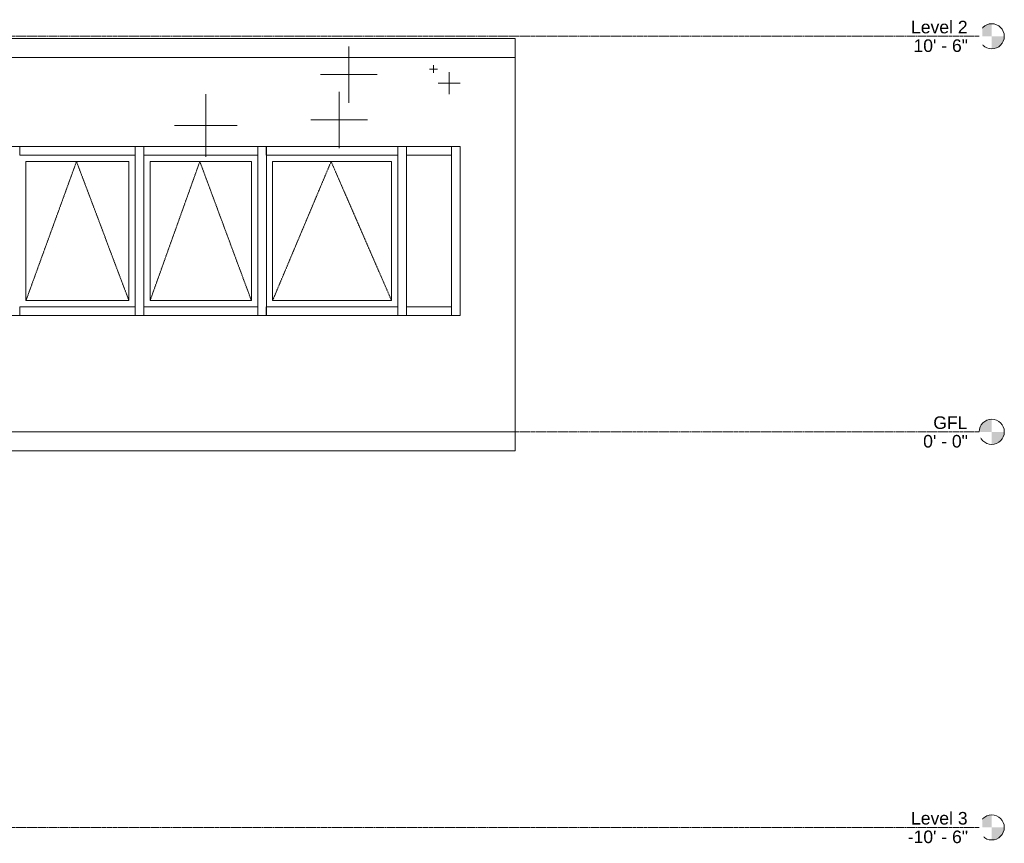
# Model space of a CAD drawing. Header units: inches. Extents: x -109 to 2225, y -131 to 131.
# Tile 6 of 6: x 1912 to 2225, y -131 to 131. Entities that reach past the tile are written whole.
import ezdxf

# ---------------------------------------------------------------- set-up
doc = ezdxf.new("R2010")
doc.units = ezdxf.units.IN
doc.header["$MEASUREMENT"] = 0
doc.linetypes.add('Dash 1_16_', pattern=[0.125, 0.0625, -0.0625])
doc.linetypes.add('Grid Line 1_2_', pattern=[0.875, 0.5, -0.125, 0.125, -0.125])
for name, color, linetype, lineweight in [('A-FLOR', 192, 'Continuous', 18), ('A-FLOR-LEVL', 51, 'Continuous', 9), ('A-GLAZ', 151, 'Continuous', 18), ('A-GLAZ-CWMG', 51, 'Continuous', 9), ('A-WALL', 113, 'Continuous', 18), ('M-HVAC-DUCT-CNTR', 70, 'Continuous', 9), ('P-PIPE-CNTR', 3, 'Continuous', 9)]:
    doc.layers.add(name, color=color, linetype=linetype, lineweight=lineweight)
doc.styles.add('Arial', font='arial.ttf', dxfattribs={"height": 4})

# ---------------------------------------------------------------- blocks, each defined once
blk = doc.blocks.new('Curtain Wall-Awning - Curtain Wall-Awning 2-477124-West')
at = {"layer": 'A-GLAZ', "linetype": 'Dash 1_16_', "lineweight": 9}
for p in [(-116.03, 41.82), (-78.15, 41.82)]:
    blk.add_line(p, (-97.39, 86.1), dxfattribs=at)
at = {"layer": 'A-GLAZ', "lineweight": 9}
for p, q in [((-116.03, 41.82), (-116.03, 86.1)), ((-116.03, 86.1), (-78.15, 86.1)), ((-78.15, 86.1), (-78.15, 41.82)), ((-78.15, 41.82), (-116.03, 41.82))]:
    blk.add_line(p, q, dxfattribs=at)
blk = doc.blocks.new('Curtain Wall-Awning - Curtain Wall-Awning 2-477135-West')
at = {"layer": 'A-GLAZ', "linetype": 'Dash 1_16_', "lineweight": 9}
for p in [(-155.03, 41.82), (-122.78, 41.82)]:
    blk.add_line(p, (-139.2, 86.1), dxfattribs=at)
at = {"layer": 'A-GLAZ', "lineweight": 9}
for p, q in [((-155.03, 41.82), (-155.03, 86.1)), ((-155.03, 86.1), (-122.78, 86.1)), ((-122.78, 86.1), (-122.78, 41.82)), ((-122.78, 41.82), (-155.03, 41.82))]:
    blk.add_line(p, q, dxfattribs=at)
blk = doc.blocks.new('Curtain Wall-Awning - Curtain Wall-Awning 2-477133-West')
at = {"layer": 'A-GLAZ', "linetype": 'Dash 1_16_', "lineweight": 9}
for p in [(-194.56, 41.82), (-161.78, 41.82)]:
    blk.add_line(p, (-178.47, 86.1), dxfattribs=at)
at = {"layer": 'A-GLAZ', "lineweight": 9}
for p, q in [((-194.56, 41.82), (-194.56, 86.1)), ((-194.56, 86.1), (-161.78, 86.1)), ((-161.78, 86.1), (-161.78, 41.82)), ((-161.78, 41.82), (-194.56, 41.82))]:
    blk.add_line(p, q, dxfattribs=at)
blk = doc.blocks.new('Rectangular Mullion - 2_5_ x 5_ rectangular 2-476776-West')
at = {"layer": 'A-GLAZ-CWMG'}
blk.add_line((-59.03, 37.07), (-59.03, 90.85), dxfattribs=at)
blk = doc.blocks.new('Rectangular Mullion - 2_5_ x 5_ rectangular 2-477097-West')
at = {"layer": 'A-GLAZ-CWMG'}
for p, q in [((-73.4, 37.07), (-73.4, 39.82)), ((-73.4, 39.82), (-59.03, 39.82)), ((-59.03, 39.82), (-59.03, 37.07))]:
    blk.add_line(p, q, dxfattribs=at)
blk = doc.blocks.new('Rectangular Mullion - 2_5_ x 5_ rectangular 2-476891-West')
at = {"layer": 'A-GLAZ-CWMG'}
for p, q in [((-76.15, 90.85), (-76.15, 37.07)), ((-73.4, 90.85), (-73.4, 37.07))]:
    blk.add_line(p, q, dxfattribs=at)
blk = doc.blocks.new('Rectangular Mullion - 2_5_ x 5_ rectangular 2-477101-West')
at = {"layer": 'A-GLAZ-CWMG'}
for p, q in [((-118.03, 37.07), (-118.03, 39.82)), ((-118.03, 39.82), (-76.15, 39.82)), ((-76.15, 39.82), (-76.15, 37.07))]:
    blk.add_line(p, q, dxfattribs=at)
blk = doc.blocks.new('Rectangular Mullion - 2_5_ x 5_ rectangular 2-477107-West')
at = {"layer": 'A-GLAZ-CWMG'}
for p, q in [((-157.03, 37.07), (-157.03, 39.82)), ((-157.03, 39.82), (-120.78, 39.82)), ((-120.78, 39.82), (-120.78, 37.07))]:
    blk.add_line(p, q, dxfattribs=at)
blk = doc.blocks.new('Rectangular Mullion - 2_5_ x 5_ rectangular 2-477109-West')
at = {"layer": 'A-GLAZ-CWMG'}
for p, q in [((-196.56, 37.07), (-196.56, 39.82)), ((-196.56, 39.82), (-159.78, 39.82)), ((-159.78, 39.82), (-159.78, 37.07))]:
    blk.add_line(p, q, dxfattribs=at)
blk = doc.blocks.new('Rectangular Mullion - 2_5_ x 5_ rectangular 2-477099-West')
at = {"layer": 'A-GLAZ-CWMG'}
for p, q in [((-73.4, 88.1), (-73.4, 90.85)), ((-59.03, 88.1), (-73.4, 88.1)), ((-59.03, 90.85), (-59.03, 88.1))]:
    blk.add_line(p, q, dxfattribs=at)
blk = doc.blocks.new('Rectangular Mullion - 2_5_ x 5_ rectangular 2-477103-West')
at = {"layer": 'A-GLAZ-CWMG'}
for p, q in [((-118.03, 88.1), (-118.03, 90.85)), ((-76.15, 88.1), (-118.03, 88.1)), ((-76.15, 90.85), (-76.15, 88.1))]:
    blk.add_line(p, q, dxfattribs=at)
blk = doc.blocks.new('Rectangular Mullion - 2_5_ x 5_ rectangular 2-477105-West')
at = {"layer": 'A-GLAZ-CWMG'}
for p, q in [((-157.03, 88.1), (-157.03, 90.85)), ((-120.78, 88.1), (-157.03, 88.1)), ((-120.78, 90.85), (-120.78, 88.1))]:
    blk.add_line(p, q, dxfattribs=at)
blk = doc.blocks.new('Rectangular Mullion - 2_5_ x 5_ rectangular 2-477111-West')
at = {"layer": 'A-GLAZ-CWMG'}
for p, q in [((-196.56, 88.1), (-196.56, 90.85)), ((-159.78, 88.1), (-196.56, 88.1)), ((-159.78, 90.85), (-159.78, 88.1))]:
    blk.add_line(p, q, dxfattribs=at)
blk = doc.blocks.new('Level - Level Head - Circle-50818-West')
at = {"layer": 'A-FLOR-LEVL'}
h = blk.add_hatch(color=256, dxfattribs=at)
edge = h.paths.add_edge_path()
edge.add_line((112.97, 0), (108.97, 0))
edge.add_arc((112.97, 0), 4, 90, 180, ccw=False)
edge.add_line((112.97, 4), (112.97, 0))
h = blk.add_hatch(color=256, dxfattribs=at)
edge = h.paths.add_edge_path()
edge.add_line((112.97, -4), (112.97, 0))
edge.add_line((112.97, 0), (116.97, 0))
edge.add_arc((112.97, 0), 4, 270, 360, ccw=False)
blk.add_circle((112.97, 0), 4, dxfattribs=at)

msp = doc.modelspace()

# ---------------------------------------------------------------- linework, layer by layer
at = {"layer": 'A-FLOR'}
for p, q in [((1337.01, 125.25), (2069.33, 125.25)), ((2069.33, 125.25), (2069.33, 119.25)), ((2069.33, 119.25), (1828.77, 119.25)), ((1828.77, 0), (2069.33, 0)), ((2069.33, 0), (2069.33, -6)), ((2069.33, -6), (1819.37, -6))]:
    msp.add_line(p, q, dxfattribs=at)
at = {"layer": 'A-WALL'}
for p, q in [((2069.33, 0), (2069.33, 119.25)), ((1828.48, 90.85), (2051.83, 90.85)), ((2051.83, 90.85), (2051.83, 37.07)), ((2051.83, 37.07), (1828.48, 37.07))]:
    msp.add_line(p, q, dxfattribs=at)
at = {"layer": 'M-HVAC-DUCT-CNTR'}
for p, q in [((2016.38, 104.78), (2016.38, 122.78)), ((2007.38, 113.78), (2025.38, 113.78)), ((1970.79, 87.59), (1970.79, 107.59)), ((2013.29, 90.34), (2013.29, 108.34)), ((1960.79, 97.59), (1980.79, 97.59)), ((2004.29, 99.34), (2022.29, 99.34))]:
    msp.add_line(p, q, dxfattribs=at)
at = {"layer": 'P-PIPE-CNTR'}
for p, q in [((2043.3, 114.3), (2043.3, 116.8)), ((2042.05, 115.55), (2044.55, 115.55)), ((2048.32, 107.6), (2048.32, 114.6)), ((2044.82, 111.1), (2051.82, 111.1))]:
    msp.add_line(p, q, dxfattribs=at)

# ---------------------------------------------------------------- block references
at = {"layer": 'A-FLOR-LEVL'}
for p in [(2108.11, 126), (2108.11, 0), (2108.11, -126)]:
    msp.add_blockref('Level - Level Head - Circle-50818-West', p, dxfattribs=at)
at = {"layer": 'A-GLAZ'}
for name in ['Curtain Wall-Awning - Curtain Wall-Awning 2-477133-West', 'Curtain Wall-Awning - Curtain Wall-Awning 2-477135-West', 'Curtain Wall-Awning - Curtain Wall-Awning 2-477124-West']:
    msp.add_blockref(name, (2108.11, 0), dxfattribs=at)
at = {"layer": 'A-GLAZ-CWMG'}
for name, p in [('Rectangular Mullion - 2_5_ x 5_ rectangular 2-477111-West', (2108.11, 0)), ('Rectangular Mullion - 2_5_ x 5_ rectangular 2-476891-West', (2024.49, 0)), ('Rectangular Mullion - 2_5_ x 5_ rectangular 2-477105-West', (2108.11, 0)), ('Rectangular Mullion - 2_5_ x 5_ rectangular 2-476891-West', (2063.49, 0)), ('Rectangular Mullion - 2_5_ x 5_ rectangular 2-477103-West', (2108.11, 0)), ('Rectangular Mullion - 2_5_ x 5_ rectangular 2-476891-West', (2108.11, 0)), ('Rectangular Mullion - 2_5_ x 5_ rectangular 2-477099-West', (2108.11, 0)), ('Rectangular Mullion - 2_5_ x 5_ rectangular 2-476776-West', (2108.11, 0)), ('Rectangular Mullion - 2_5_ x 5_ rectangular 2-477109-West', (2108.11, 0)), ('Rectangular Mullion - 2_5_ x 5_ rectangular 2-477107-West', (2108.11, 0)), ('Rectangular Mullion - 2_5_ x 5_ rectangular 2-477101-West', (2108.11, 0)), ('Rectangular Mullion - 2_5_ x 5_ rectangular 2-477097-West', (2108.11, 0))]:
    msp.add_blockref(name, p, dxfattribs=at)

# ---------------------------------------------------------------- texts
at = {"layer": 'A-FLOR-LEVL', "char_height": 4, "attachment_point": 1, "style": 'Arial', "bg_fill": 3, "box_fill_scale": 1.25, "bg_fill_color": 256, "bg_fill_true_color": 13158600, "bg_fill_transparency": 0}
for s, insert, width in [('Level 2', (2195.38, 130.93), 21.715), ('10\' - 6"', (2196.16, 125.01), 21.008), ('GFL', (2202.46, 4.93), 13.13), ('0\' - 0"', (2199.24, -0.99), 17.271), ('Level 3', (2195.38, -121.07), 21.715), ('-10\' - 6"', (2194.33, -126.99), 23.23)]:
    msp.add_mtext(s, dxfattribs=dict(at, insert=insert, width=width))

# ---------------------------------------------------------------- next in the draw order: linework, layer by layer
at = {"layer": 'A-FLOR-LEVL', "linetype": 'Grid Line 1_2_'}
for p, q in [((1222.01, 126), (2217.08, 126)), ((1222.01, 0), (2217.08, 0)), ((1222.01, -126), (2217.08, -126))]:
    msp.add_line(p, q, dxfattribs=at)

doc.saveas('drawing.dxf')
